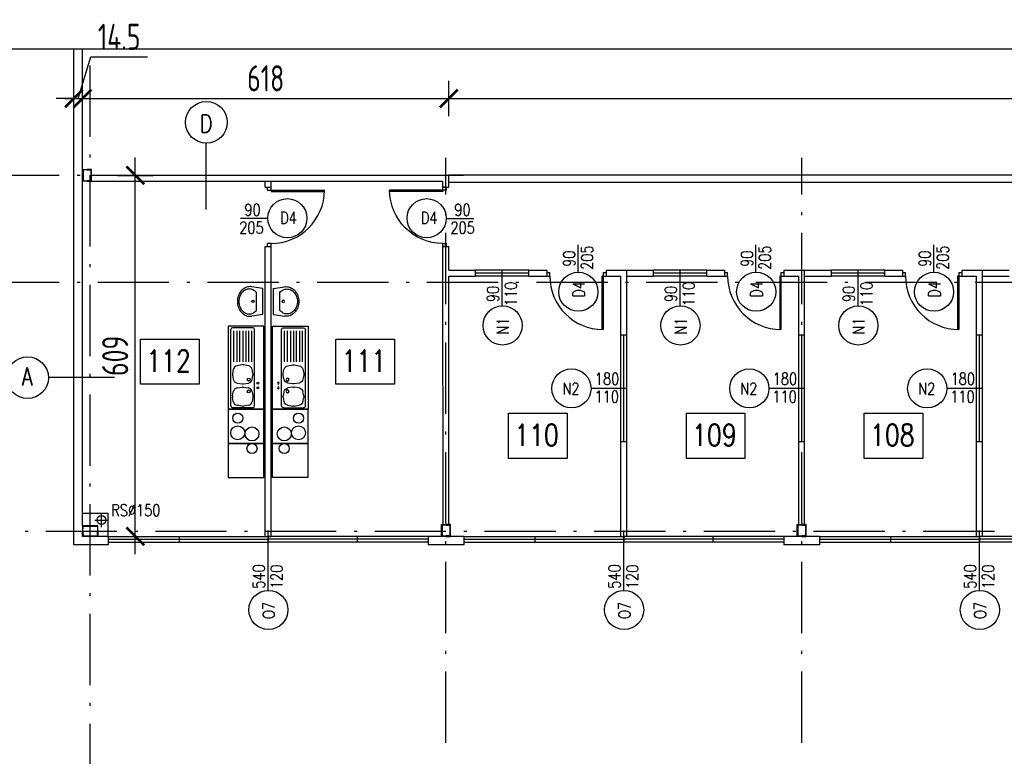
# Model space of a CAD drawing. Extents: x 153948 to 285449, y -89387 to -60195.
# Tile 3 of 101: x 248601 to 250262, y -88346 to -87103. Entities that reach past the tile are written whole.
import ezdxf
from ezdxf.enums import TextEntityAlignment as Align

# ---------------------------------------------------------------- set-up
doc = ezdxf.new("R2010")
doc.units = 0
doc.header["$LTSCALE"] = 100
doc.header["$MEASUREMENT"] = 0
doc.header["$PDMODE"] = 1
doc.linetypes.add('ACAD_ISO10W100', pattern=[18.5, 12, -3, 0.5, -3])
doc.layers.get('0').update_dxf_attribs({"linetype": 'CONTINUOUS'})
doc.layers.get('DEFPOINTS').update_dxf_attribs({"linetype": 'CONTINUOUS'})
for name, color, linetype in [('1', 2, 'CONTINUOUS'), ('A-ARM', 2, 'CONTINUOUS'), ('ALUMINIUM', 5, 'CONTINUOUS'), ('DRZWI', 5, 'CONTINUOUS'), ('K-STA', 2, 'CONTINUOUS'), ('OBRYS', 8, 'CONTINUOUS'), ('OKNA', 5, 'CONTINUOUS'), ('OPIS-POM', 2, 'CONTINUOUS'), ('OSIE', 8, 'ACAD_ISO10W100'), ('PANELE', 3, 'CONTINUOUS'), ('R-----OP', 2, 'CONTINUOUS'), ('R-BIB', 9, 'CONTINUOUS'), ('RYNNY', 2, 'CONTINUOUS'), ('SCIANY-GK', 11, 'CONTINUOUS'), ('WYMIARY', 1, 'CONTINUOUS')]:
    doc.layers.add(name, color=color, linetype=linetype)
doc.styles.add('DYBY-NORMALNY-0-8-N', font='ROMANS.SHX', dxfattribs={"width": 0.8})
doc.styles.add('STYLE2', font='isocp.shx', dxfattribs={"width": 0.8})
doc.dimstyles.new('KRESKI_100', dxfattribs={"dimscale": 20, "dimtxt": 2.2, "dimasz": 1.5, "dimexe": 1.5, "dimexo": 1.5, "dimgap": 0.6, "dimtad": 1, "dimdec": 1, "dimrnd": 0.5, "dimdsep": 46, "dimtxsty": 'STYLE2', "dimblk1": 'ARCHTICK', "dimblk2": 'ARCHTICK', "dimsah": 1, "dimcen": 2.5, "dimdle": 1.5, "dimclrd": 10, "dimclre": 10, "dimclrt": 15, "dimadec": 0, "dimazin": 0, "dimtfac": 1, "dimtdec": 1, "dimtmove": 1, "dimatfit": 3, "dimldrblk": 'ARCHTICK', "dimfxl": 1.5, "dimfxlon": 1, "dimtolj": 1, "dimtzin": 0, "dimarcsym": 0})

# ---------------------------------------------------------------- blocks, each defined once
blk = doc.blocks.new('SC200X2')
at = {"layer": '1'}
for points in [[(-10, 7.5), (-10, 0), (-9.7, 0, 0.391021), (-9.1, 0.6), (-8.7, 5.6, -0.391021), (-7.6, 6.6), (7.6, 6.6, -0.391021), (8.7, 5.6), (9.1, 0.6, 0.391021), (9.7, 0), (10, 0), (10, 7.5)], [(-10, -7.5), (-10, 0), (-9.7, 0, -0.391021), (-9.1, -0.6), (-8.7, -5.6, 0.391021), (-7.6, -6.6), (7.6, -6.6, 0.391021), (8.7, -5.6), (9.1, -0.6, -0.391021), (9.7, 0), (10, 0), (10, -7.5)]]:
    blk.add_lwpolyline(points, format="xyb", close=True, dxfattribs=at)
blk = doc.blocks.new('SC260X2')
at = {"layer": '1'}
for points in [[(-13, 9), (-13, 0), (-12.4, 0), (-12.1, 7, -0.401015), (-11.1, 7.9), (11.1, 7.9, -0.401015), (12.1, 7), (12.4, 0), (13, 0), (13, 9)], [(-13, -9), (-13, 0), (-12.4, 0), (-12.1, -7, 0.401015), (-11.1, -7.9), (11.1, -7.9, 0.401015), (12.1, -7), (12.4, 0), (13, 0), (13, -9)]]:
    blk.add_lwpolyline(points, format="xyb", close=True, dxfattribs=at)
blk = doc.blocks.new('D100')
at = {"layer": 'ALUMINIUM'}
for p, q in [((0, 0), (0, -6)), ((0, 0), (5, 0)), ((5, -6), (5, 0)), ((95, 0), (100, 0)), ((95, 0), (95, -6)), ((100, 0), (100, -6)), ((0, -6), (5, -6)), ((93, -6), (93, -95.9)), ((95, -6), (93, -6)), ((95, -6), (95, -96)), ((95, -6), (100, -6))]:
    blk.add_line(p, q, dxfattribs=at)
blk.add_arc((95, -6), 90, 180, 270, dxfattribs=at)
blk = doc.blocks.new('O150')
at = {"layer": 'OKNA', "ltscale": 0.1}
for p, q in [((0, 0), (150, 0)), ((0, 0), (0, -10)), ((150, 0), (150, -10)), ((0, -5), (150, -5)), ((0, -10), (150, -10))]:
    blk.add_line(p, q, dxfattribs=at)
blk = doc.blocks.new('O120')
at = {"layer": 'OKNA', "ltscale": 0.1}
for p, q in [((0, 10), (120, 10)), ((0, 10), (0, 0)), ((0, 5), (120, 5)), ((0, 0), (120, 0)), ((120, 10), (120, 0))]:
    blk.add_line(p, q, dxfattribs=at)
blk = doc.blocks.new('IREK-B07X0205')
at = {"layer": 'A-ARM'}
for p, q in [((140, 60), (0, 60)), ((0, 60), (0, 0)), ((2.5, 18.5), (2.5, 52.5)), ((5.5, 55.5), (134.5, 55.5)), ((13, 51.5), (19.8, 52.7)), ((22.7, 52.7), (29.5, 51.5)), ((57.3, 52.7), (50.5, 51.5)), ((67, 51.5), (60.2, 52.7)), ((80, 50.5), (132.5, 50.5)), ((137.5, 18.5), (137.5, 52.5)), ((140, 0), (140, 60)), ((5.2, 36.8), (6.6, 45)), ((6.6, 26), (5.2, 34.2)), ((35.9, 45), (37.3, 36.8)), ((37.3, 34.2), (35.9, 26)), ((44.1, 45), (42.7, 36.8)), ((42.7, 34.2), (44.1, 26)), ((74.8, 36.8), (73.4, 45)), ((73.4, 26), (74.8, 34.2)), ((132.5, 45.5), (80, 45.5)), ((80, 40.5), (132.5, 40.5)), ((132.5, 35.5), (80, 35.5)), ((19.8, 18.3), (13, 19.5)), ((29.5, 19.5), (22.7, 18.3)), ((43.8, 27.4), (43.8, 27.4)), ((50.5, 19.5), (57.3, 18.3)), ((60.2, 18.3), (67, 19.5)), ((132.5, 30.5), (80, 30.5)), ((80, 25.5), (132.5, 25.5)), ((80, 20.5), (132.5, 20.5)), ((0, 0), (140, 0)), ((5.5, 15.5), (134.5, 15.5))]:
    blk.add_line(p, q, dxfattribs=at)
for centre, radius in [((30, 25.5), 2.5), ((50, 25.5), 2.5), ((36, 10), 1.5), ((44, 10), 1.5)]:
    blk.add_circle(centre, radius, dxfattribs=at)
for centre, radius, start, end in [((5.5, 52.5), 3, 90, 180), ((14.5, 43.6), 8, 100.3048, 170.5377), ((21.2, 44.9), 8, 79.6952, 100.3048), ((28, 43.6), 8, 9.4623, 79.6952), ((52, 43.6), 8, 100.3048, 170.5377), ((58.7, 44.9), 8, 79.6952, 100.3048), ((65.5, 43.6), 8, 9.4623, 79.6952), ((134.5, 52.5), 3, 0, 90), ((13.1, 35.5), 8, 170.5377, 189.4623), ((29.4, 35.5), 8, 350.5377, 9.4623), ((50.6, 35.5), 8, 170.5377, 189.4623), ((66.9, 35.5), 8, 350.5377, 9.4623), ((5.5, 18.5), 3, 180, 270), ((14.5, 27.4), 8, 189.4623, 259.6952), ((21.2, 26.1), 8, 259.6952, 280.3048), ((28, 27.4), 8, 280.3048, 350.5377), ((51.7, 28.8), 8, 189.4601, 189.4623), ((52, 27.4), 8, 189.4623, 259.6952), ((58.7, 26.1), 8, 259.6952, 280.3048), ((65.5, 27.4), 8, 280.3048, 350.5377), ((134.5, 18.5), 3, 270, 0)]:
    blk.add_arc(centre, radius, start, end, dxfattribs=at)
blk = doc.blocks.new('IREK-B09X0204')
at = {"layer": 'A-ARM'}
for p, q in [((-22, 0), (-24.8, 18.8)), ((22, 0), (24.8, 18.8)), ((-22, 0), (22, 0)), ((-15.3, 11), (15.3, 11))]:
    blk.add_line(p, q, dxfattribs=at)
for points in [[(24.8, 18.8, 0.037015), (25, 21.5, 0.112687), (23.2, 29.6, 0.103282), (17.7, 36.7, 0.092276), (9.7, 41.3, 0.085761), (0, 43, 0.085761), (-9.7, 41.3, 0.092276), (-17.7, 36.7, 0.103282), (-23.2, 29.6, 0.112687), (-25, 21.5, 0.112687)], [(15.3, 11, 0.099658), (19.6, 16.7, 0.112687), (21, 23, 0.112687), (19.6, 29.3, 0.103282), (15.1, 35.2, 0.092276), (8.4, 39.1, 0.085761), (0, 40.5, 0.085761), (-8.4, 39.1, 0.092276), (-15.1, 35.2, 0.103282), (-19.6, 29.3, 0.112687), (-21, 23, 0.112687)], [(-25, 21.5, 0.037015), (-24.8, 18.8, 0.103282)], [(-21, 23, 0.112687), (-19.6, 16.7, 0.099658), (-15.3, 11, 0.092276)]]:
    blk.add_lwpolyline(points, format="xyb", dxfattribs=at)
blk.add_circle((0, 16.5), 2, dxfattribs=at)
blk = doc.blocks.new('_ARCHTICK')
at = {"color": 0, "linetype": 'ByBlock', "const_width": 0.15}
blk.add_lwpolyline([(-0.5, -0.5), (0.5, 0.5)], dxfattribs=at)
blk = doc.blocks.new('*D310')
at = {"layer": 'DEFPOINTS', "color": 0, "ltscale": 0.1, "transparency": 16777216}
for p in [(248692.9, -87989.2), (255560.4, -88489.2), (255560.4, -88935.2)]:
    blk.add_point(p, dxfattribs=at)
at = {"layer": 'WYMIARY', "color": 10, "lineweight": -2, "ltscale": 0.1, "transparency": 16777216}
for p, q in [((248692.9, -88905.2), (248692.9, -88965.2)), ((255560.4, -88905.2), (255560.4, -88965.2)), ((248662.9, -88935.2), (255590.4, -88935.2))]:
    blk.add_line(p, q, dxfattribs=at)
at = {"layer": 'WYMIARY', "color": 10, "lineweight": -2, "ltscale": 0.1, "transparency": 16777216, "xscale": 30, "yscale": 30, "zscale": 30, "rotation": 180}
blk.add_blockref('_ARCHTICK', (248692.9, -88935.2), dxfattribs=at)
at = {"layer": 'WYMIARY', "color": 10, "lineweight": -2, "ltscale": 0.1, "transparency": 16777216, "xscale": 30, "yscale": 30, "zscale": 30}
blk.add_blockref('_ARCHTICK', (255560.4, -88935.2), dxfattribs=at)
at = {"layer": 'WYMIARY', "color": 15, "ltscale": 0.1, "transparency": 16777216, "insert": (252126.7, -88901.2), "char_height": 44, "attachment_point": 5, "style": 'STYLE2'}
blk.add_mtext('\\A1;6867.5', dxfattribs=at)
blk = doc.blocks.new('*D311')
at = {"layer": 'DEFPOINTS', "color": 0, "ltscale": 0.1, "transparency": 16777216}
for p in [(248692.9, -87989.2), (248720.4, -88695.2), (248720.4, -88775.2)]:
    blk.add_point(p, dxfattribs=at)
at = {"layer": 'WYMIARY', "color": 10, "lineweight": -2, "ltscale": 0.1, "transparency": 16777216}
for p, q in [((248692.9, -88745.2), (248692.9, -88805.2)), ((248720.4, -88745.2), (248720.4, -88805.2)), ((248662.9, -88775.2), (248750.4, -88775.2))]:
    blk.add_line(p, q, dxfattribs=at)
at = {"layer": 'WYMIARY', "color": 10, "lineweight": -2, "ltscale": 0.1, "transparency": 16777216, "xscale": 30, "yscale": 30, "zscale": 30, "rotation": 180}
blk.add_blockref('_ARCHTICK', (248692.9, -88775.2), dxfattribs=at)
at = {"layer": 'WYMIARY', "color": 10, "lineweight": -2, "ltscale": 0.1, "transparency": 16777216, "xscale": 30, "yscale": 30, "zscale": 30}
blk.add_blockref('_ARCHTICK', (248720.4, -88775.2), dxfattribs=at)
at = {"layer": 'WYMIARY', "color": 15, "ltscale": 0.1, "transparency": 16777216, "insert": (248782.4, -88741.1), "char_height": 44, "attachment_point": 5, "style": 'STYLE2'}
blk.add_mtext('\\A1;27.5', dxfattribs=at)
blk = doc.blocks.new('*D317')
at = {"layer": 'DEFPOINTS', "color": 0, "ltscale": 0.1, "transparency": 16777216}
for p in [(248692.9, -87989.2), (248707.4, -88615.2), (248707.4, -88695.2)]:
    blk.add_point(p, dxfattribs=at)
at = {"layer": 'WYMIARY', "color": 10, "lineweight": -2, "ltscale": 0.1, "transparency": 16777216}
for p, q in [((248692.9, -88665.2), (248692.9, -88725.2)), ((248707.4, -88665.2), (248707.4, -88725.2)), ((248692.9, -88695.2), (248662.9, -88695.2)), ((248692.9, -88695.2), (248707.4, -88695.2)), ((248707.4, -88695.2), (248737.4, -88695.2))]:
    blk.add_line(p, q, dxfattribs=at)
at = {"layer": 'WYMIARY', "color": 10, "lineweight": -2, "ltscale": 0.1, "transparency": 16777216, "xscale": 30, "yscale": 30, "zscale": 30}
blk.add_blockref('_ARCHTICK', (248692.9, -88695.2), dxfattribs=at)
at = {"layer": 'WYMIARY', "color": 10, "lineweight": -2, "ltscale": 0.1, "transparency": 16777216, "xscale": 30, "yscale": 30, "zscale": 30, "rotation": 180}
blk.add_blockref('_ARCHTICK', (248707.4, -88695.2), dxfattribs=at)
at = {"layer": 'WYMIARY', "color": 15, "ltscale": 0.1, "transparency": 16777216, "insert": (248662.9, -88661.2), "char_height": 44, "attachment_point": 5, "style": 'STYLE2'}
blk.add_mtext('\\A1;14.5', dxfattribs=at)
blk = doc.blocks.new('*D351')
at = {"layer": 'DEFPOINTS', "color": 0, "ltscale": 0.1, "transparency": 16777216}
for p in [(247825, -87365.7), (248363.2, -87365.7), (248692.9, -87989.2)]:
    blk.add_point(p, dxfattribs=at)
at = {"layer": 'WYMIARY', "color": 10, "lineweight": -2, "ltscale": 0.1, "transparency": 16777216}
for p, q in [((247825, -88019.2), (247825, -87335.7)), ((247855, -87365.7), (247795, -87365.7)), ((247855, -87989.2), (247795, -87989.2))]:
    blk.add_line(p, q, dxfattribs=at)
at = {"layer": 'WYMIARY', "color": 10, "lineweight": -2, "ltscale": 0.1, "transparency": 16777216, "xscale": 30, "yscale": 30, "zscale": 30}
for p, rotation in [((247825, -87365.7), 90), ((247825, -87989.2), 270)]:
    blk.add_blockref('_ARCHTICK', p, dxfattribs=dict(at, rotation=rotation))
at = {"layer": 'WYMIARY', "color": 15, "ltscale": 0.1, "transparency": 16777216, "insert": (247791, -87677.4), "char_height": 44, "attachment_point": 5, "rotation": 90, "style": 'STYLE2'}
blk.add_mtext('\\A1;623.5', dxfattribs=at)
blk = doc.blocks.new('*D352')
at = {"layer": 'DEFPOINTS', "color": 0, "ltscale": 0.1, "transparency": 16777216}
for p in [(247905, -87965.7), (247985, -87965.7), (248692.9, -87989.2)]:
    blk.add_point(p, dxfattribs=at)
at = {"layer": 'WYMIARY', "color": 10, "lineweight": -2, "ltscale": 0.1, "transparency": 16777216}
for p, q in [((247905, -87965.7), (247905, -87935.7)), ((247935, -87965.7), (247875, -87965.7)), ((247905, -87989.2), (247905, -87965.7)), ((247935, -87989.2), (247875, -87989.2)), ((247905, -87989.2), (247905, -88019.2))]:
    blk.add_line(p, q, dxfattribs=at)
at = {"layer": 'WYMIARY', "color": 10, "lineweight": -2, "ltscale": 0.1, "transparency": 16777216, "xscale": 30, "yscale": 30, "zscale": 30}
for p, rotation in [((247905, -87965.7), 270), ((247905, -87989.2), 90)]:
    blk.add_blockref('_ARCHTICK', p, dxfattribs=dict(at, rotation=rotation))
at = {"layer": 'WYMIARY', "color": 15, "ltscale": 0.1, "transparency": 16777216, "insert": (247871, -88034.5), "char_height": 44, "attachment_point": 5, "rotation": 90, "style": 'STYLE2'}
blk.add_mtext('\\A1;23.5', dxfattribs=at)
blk = doc.blocks.new('*D354')
at = {"layer": 'DEFPOINTS', "color": 0, "ltscale": 0.1, "transparency": 16777216}
for p in [(247985, -87974.7), (248065, -87974.7), (248692.9, -87989.2)]:
    blk.add_point(p, dxfattribs=at)
at = {"layer": 'WYMIARY', "color": 10, "lineweight": -2, "ltscale": 0.1, "transparency": 16777216}
for p, q in [((247985, -87974.7), (247985, -87944.7)), ((248015, -87974.7), (247955, -87974.7)), ((247985, -87989.2), (247985, -87974.7)), ((248015, -87989.2), (247955, -87989.2)), ((247985, -87989.2), (247985, -88019.2))]:
    blk.add_line(p, q, dxfattribs=at)
at = {"layer": 'WYMIARY', "color": 10, "lineweight": -2, "ltscale": 0.1, "transparency": 16777216, "xscale": 30, "yscale": 30, "zscale": 30}
for p, rotation in [((247985, -87974.7), 270), ((247985, -87989.2), 90)]:
    blk.add_blockref('_ARCHTICK', p, dxfattribs=dict(at, rotation=rotation))
at = {"layer": 'WYMIARY', "color": 15, "ltscale": 0.1, "transparency": 16777216, "insert": (247951, -88033.4), "char_height": 44, "attachment_point": 5, "rotation": 90, "style": 'STYLE2'}
blk.add_mtext('\\A1;14.5', dxfattribs=at)
blk = doc.blocks.new('*D358')
at = {"layer": 'DEFPOINTS', "color": 0, "ltscale": 0.1, "transparency": 16777216}
for p in [(248707.4, -87236), (248692.9, -87336.5), (248707.4, -87336.5)]:
    blk.add_point(p, dxfattribs=at)
at = {"layer": 'WYMIARY', "color": 10, "lineweight": -2, "ltscale": 0.1, "transparency": 16777216}
for p, q in [((248700.2, -87236), (248721.2, -87166)), ((248721.2, -87166), (248817, -87166)), ((248692.9, -87266), (248692.9, -87206)), ((248707.4, -87266), (248707.4, -87206)), ((248692.9, -87236), (248662.9, -87236)), ((248692.9, -87236), (248707.4, -87236)), ((248692.9, -87236), (248707.4, -87236)), ((248707.4, -87236), (248737.4, -87236))]:
    blk.add_line(p, q, dxfattribs=at)
at = {"layer": 'WYMIARY', "color": 10, "lineweight": -2, "ltscale": 0.1, "transparency": 16777216, "xscale": 30, "yscale": 30, "zscale": 30}
blk.add_blockref('_ARCHTICK', (248692.9, -87236), dxfattribs=at)
at = {"layer": 'WYMIARY', "color": 10, "lineweight": -2, "ltscale": 0.1, "transparency": 16777216, "xscale": 30, "yscale": 30, "zscale": 30, "rotation": 180}
blk.add_blockref('_ARCHTICK', (248707.4, -87236), dxfattribs=at)
at = {"layer": 'WYMIARY', "color": 15, "ltscale": 0.1, "transparency": 16777216, "insert": (248769.1, -87132), "char_height": 44, "attachment_point": 5, "style": 'STYLE2'}
blk.add_mtext('\\A1;14.5', dxfattribs=at)
blk = doc.blocks.new('*D359')
at = {"layer": 'DEFPOINTS', "color": 0, "ltscale": 0.1, "transparency": 16777216}
for p in [(249325.3, -87236), (248707.4, -87336.5), (249325.3, -87365.7)]:
    blk.add_point(p, dxfattribs=at)
at = {"layer": 'WYMIARY', "color": 10, "lineweight": -2, "ltscale": 0.1, "transparency": 16777216}
for p, q in [((248707.4, -87266), (248707.4, -87206)), ((249325.3, -87266), (249325.3, -87206)), ((248677.4, -87236), (249355.3, -87236))]:
    blk.add_line(p, q, dxfattribs=at)
at = {"layer": 'WYMIARY', "color": 10, "lineweight": -2, "ltscale": 0.1, "transparency": 16777216, "xscale": 30, "yscale": 30, "zscale": 30, "rotation": 180}
blk.add_blockref('_ARCHTICK', (248707.4, -87236), dxfattribs=at)
at = {"layer": 'WYMIARY', "color": 10, "lineweight": -2, "ltscale": 0.1, "transparency": 16777216, "xscale": 30, "yscale": 30, "zscale": 30}
blk.add_blockref('_ARCHTICK', (249325.3, -87236), dxfattribs=at)
at = {"layer": 'WYMIARY', "color": 15, "ltscale": 0.1, "transparency": 16777216, "insert": (249016.3, -87202), "char_height": 44, "attachment_point": 5, "style": 'STYLE2'}
blk.add_mtext('\\A1;618', dxfattribs=at)
blk = doc.blocks.new('*D360')
at = {"layer": 'DEFPOINTS', "color": 0, "ltscale": 0.1, "transparency": 16777216}
for p in [(254147.4, -87236), (249325.3, -87365.7), (254147.4, -87365.7)]:
    blk.add_point(p, dxfattribs=at)
at = {"layer": 'WYMIARY', "color": 10, "lineweight": -2, "ltscale": 0.1, "transparency": 16777216}
for p, q in [((249325.3, -87266), (249325.3, -87206)), ((254147.4, -87266), (254147.4, -87206)), ((249295.3, -87236), (254177.4, -87236))]:
    blk.add_line(p, q, dxfattribs=at)
at = {"layer": 'WYMIARY', "color": 10, "lineweight": -2, "ltscale": 0.1, "transparency": 16777216, "xscale": 30, "yscale": 30, "zscale": 30, "rotation": 180}
blk.add_blockref('_ARCHTICK', (249325.3, -87236), dxfattribs=at)
at = {"layer": 'WYMIARY', "color": 10, "lineweight": -2, "ltscale": 0.1, "transparency": 16777216, "xscale": 30, "yscale": 30, "zscale": 30}
blk.add_blockref('_ARCHTICK', (254147.4, -87236), dxfattribs=at)
at = {"layer": 'WYMIARY', "color": 15, "ltscale": 0.1, "transparency": 16777216, "insert": (251736.3, -87202), "char_height": 44, "attachment_point": 5, "style": 'STYLE2'}
blk.add_mtext('\\A1;4822', dxfattribs=at)
blk = doc.blocks.new('*D363')
at = {"layer": 'DEFPOINTS', "color": 0, "ltscale": 0.1, "transparency": 16777216}
for p in [(248722.4, -87365.7), (248796.4, -87365.7), (248750.4, -87974.7)]:
    blk.add_point(p, dxfattribs=at)
at = {"layer": 'WYMIARY', "color": 10, "lineweight": -2, "ltscale": 0.1, "transparency": 16777216}
for p, q in [((248796.4, -88004.7), (248796.4, -87335.7)), ((248766.4, -87365.7), (248826.4, -87365.7)), ((248780.4, -87974.7), (248826.4, -87974.7))]:
    blk.add_line(p, q, dxfattribs=at)
at = {"layer": 'WYMIARY', "color": 10, "lineweight": -2, "ltscale": 0.1, "transparency": 16777216, "xscale": 30, "yscale": 30, "zscale": 30}
for p, rotation in [((248796.4, -87365.7), 90), ((248796.4, -87974.7), 270)]:
    blk.add_blockref('_ARCHTICK', p, dxfattribs=dict(at, rotation=rotation))
at = {"layer": 'WYMIARY', "color": 15, "ltscale": 0.1, "transparency": 16777216, "insert": (248762.4, -87670.2), "char_height": 44, "attachment_point": 5, "rotation": 90, "style": 'STYLE2'}
blk.add_mtext('\\A1;609', dxfattribs=at)

msp = doc.modelspace()

# ---------------------------------------------------------------- linework, layer by layer
at = {"layer": 'A-ARM'}
for points in [[(249013.16, -87760.23), (248953.18, -87760.23), (248953.18, -87817.91), (249013.16, -87817.91)], [(249027.65, -87760.23), (249087.63, -87760.23), (249087.63, -87817.91), (249027.65, -87817.91)], [(249013.18, -87817.91), (248953.19, -87817.91), (248953.19, -87875.6), (249013.18, -87875.6)], [(249027.63, -87817.91), (249087.61, -87817.91), (249087.61, -87875.6), (249027.63, -87875.6)]]:
    msp.add_lwpolyline(points, close=True, dxfattribs=at)
for centre, radius in [((248969.1, -87775.4), 8.49), ((249071.71, -87775.4), 8.49), ((248969.1, -87800), 11.77), ((249071.71, -87800), 11.77), ((248993.18, -87801.93), 11.77), ((249047.63, -87801.93), 11.77), ((248993.18, -87826.53), 8.49), ((249047.63, -87826.53), 8.49)]:
    msp.add_circle(centre, radius, dxfattribs=at)
at = {"layer": 'ALUMINIUM', "ltscale": 0.1}
for p, q in [((249370.4, -87535.68), (249370.4, -87525.66)), ((249460.4, -87525.68), (249370.4, -87525.68)), ((249460.4, -87530.68), (249370.4, -87530.68)), ((249460.4, -87535.68), (249370.4, -87535.68)), ((249460.4, -87535.68), (249460.4, -87525.68)), ((249670.4, -87535.68), (249670.4, -87525.66)), ((249760.4, -87525.68), (249670.4, -87525.68)), ((249760.4, -87530.68), (249670.4, -87530.68)), ((249760.4, -87535.68), (249670.4, -87535.68)), ((249760.4, -87535.68), (249760.4, -87525.68)), ((249970.4, -87535.68), (249970.4, -87525.66)), ((250060.4, -87525.68), (249970.4, -87525.68)), ((250060.4, -87530.68), (249970.4, -87530.68)), ((250060.4, -87535.68), (249970.4, -87535.68)), ((250060.4, -87535.68), (250060.4, -87525.68)), ((249615.37, -87724.65), (249615.37, -87634.65)), ((249615.37, -87634.65), (249625.39, -87634.65)), ((249620.37, -87724.65), (249620.37, -87634.65)), ((249625.37, -87724.65), (249625.37, -87634.65)), ((249915.37, -87724.65), (249915.37, -87634.65)), ((249915.37, -87634.65), (249925.39, -87634.65)), ((249920.37, -87724.65), (249920.37, -87634.65)), ((249925.37, -87724.65), (249925.37, -87634.65)), ((250215.37, -87634.65), (250225.39, -87634.65)), ((250215.37, -87724.65), (250215.37, -87634.65)), ((250220.37, -87724.65), (250220.37, -87634.65)), ((250225.37, -87724.65), (250225.37, -87634.65)), ((249615.37, -87724.65), (249625.37, -87724.65)), ((249615.37, -87814.65), (249615.37, -87724.65)), ((249615.37, -87724.65), (249625.39, -87724.65)), ((249620.37, -87814.65), (249620.37, -87724.65)), ((249625.37, -87814.65), (249625.37, -87724.65)), ((249915.37, -87724.65), (249925.39, -87724.65)), ((249915.37, -87814.65), (249915.37, -87724.65)), ((249915.37, -87724.65), (249925.37, -87724.65)), ((249920.37, -87814.65), (249920.37, -87724.65)), ((249925.37, -87814.65), (249925.37, -87724.65)), ((250215.37, -87724.65), (250225.37, -87724.65)), ((250215.37, -87814.65), (250215.37, -87724.65)), ((250215.37, -87724.65), (250225.39, -87724.65)), ((250220.37, -87814.65), (250220.37, -87724.65)), ((250225.37, -87814.65), (250225.37, -87724.65)), ((249615.37, -87814.65), (249625.37, -87814.65)), ((249915.37, -87814.65), (249925.37, -87814.65)), ((250215.37, -87814.65), (250225.37, -87814.65))]:
    msp.add_line(p, q, dxfattribs=at)
at = {"layer": 'K-STA'}
for p, q in [((254147.4, -87365.66), (249325.29, -87365.66)), ((254147.4, -87377.66), (249325.29, -87377.66))]:
    msp.add_line(p, q, dxfattribs=at)
at = {"layer": 'OBRYS', "ltscale": 0.5}
msp.add_lwpolyline([(247093.47, -87152.09), (255560.4, -87152.09), (255560.4, -89386.83), (247093.47, -89386.83)], close=True, dxfattribs=at)
at = {"layer": 'OPIS-POM'}
for points in [[(248805.23, -87641.9), (248903.9, -87641.9), (248903.9, -87718.21), (248805.23, -87718.21)], [(249134.69, -87641.9), (249233.36, -87641.9), (249233.36, -87718.21), (249134.69, -87718.21)], [(249426.03, -87767.03), (249524.7, -87767.03), (249524.7, -87843.35), (249426.03, -87843.35)], [(249726.03, -87767.03), (249824.7, -87767.03), (249824.7, -87843.35), (249726.03, -87843.35)], [(250026.03, -87767.03), (250124.7, -87767.03), (250124.7, -87843.35), (250026.03, -87843.35)]]:
    msp.add_lwpolyline(points, close=True, dxfattribs=at)
at = {"layer": 'OSIE', "ltscale": 0.1}
for p, q in [((248720.4, -88965.66), (248720.4, -87152.09)), ((249320.4, -88322.89), (249320.4, -87336.08)), ((249920.4, -88322.89), (249920.4, -87336.08)), ((248363.17, -87365.66), (249349.98, -87365.66)), ((248363.17, -87545.66), (255560.4, -87545.66)), ((248739.26, -87959), (248739.26, -87936.21)), ((248727.87, -87947.6), (248750.66, -87947.6)), ((247720.4, -87965.66), (255560.4, -87965.66))]:
    msp.add_line(p, q, dxfattribs=at)
at = {"layer": 'PANELE', "ltscale": 0.5}
for p, q in [((248692.9, -87989.16), (248692.9, -87152.09)), ((248707.4, -87956.66), (248707.4, -87152.09)), ((248750.4, -87974.66), (248733.4, -87974.66)), ((249350.4, -87974.66), (249290.4, -87974.66)), ((249950.4, -87974.66), (249890.4, -87974.66)), ((248750.4, -87989.16), (248692.9, -87989.16)), ((249350.4, -87989.16), (249290.4, -87989.16)), ((249950.4, -87989.16), (249890.4, -87989.16))]:
    msp.add_line(p, q, dxfattribs=at)
at = {"layer": 'PANELE', "ltscale": 0.1}
for p, q in [((248750.4, -87974.66), (248750.4, -87989.16)), ((249290.4, -87974.66), (249290.4, -87989.16)), ((249350.4, -87974.66), (249350.4, -87989.16)), ((249890.4, -87974.66), (249890.4, -87989.16)), ((249950.4, -87974.66), (249950.4, -87989.16))]:
    msp.add_line(p, q, dxfattribs=at)
at = {"layer": 'R-----OP'}
for p, q in [((248915.87, -87423.17), (248915.87, -87311.44)), ((248761.54, -87706.66), (248649.81, -87706.66))]:
    msp.add_line(p, q, dxfattribs=at)
for points in [[(249020.43, -87438.43), (248973.58, -87438.43)], [(249320.26, -87438.43), (249367.11, -87438.43)], [(249543.13, -87529.61), (249543.13, -87482.77)], [(249843.13, -87529.61), (249843.13, -87482.77)], [(250143.13, -87529.61), (250143.13, -87482.77)], [(249415.4, -87586.49), (249415.4, -87525.68)], [(249715.4, -87586.49), (249715.4, -87525.68)], [(250015.4, -87586.49), (250015.4, -87525.68)], [(249564.56, -87724.65), (249625.37, -87724.65)], [(249864.56, -87724.65), (249925.37, -87724.65)], [(250164.56, -87724.65), (250225.37, -87724.65)], [(249020.4, -88066.32), (249020.4, -87964.66)], [(249620.4, -88066.32), (249620.4, -87964.66)], [(250220.4, -88066.32), (250220.4, -87964.66)]]:
    msp.add_lwpolyline(points, dxfattribs=at)
for centre, radius in [((248916.26, -87276.26), 35.19), ((249052.87, -87437.95), 33), ((249287.82, -87437.95), 33), ((249543.61, -87562.05), 33), ((249843.61, -87562.05), 33), ((250143.61, -87562.05), 33), ((249415.88, -87618.98), 33), ((249715.88, -87618.98), 33), ((250015.88, -87618.98), 33), ((248614.63, -87707.05), 35.19), ((249532.07, -87725.13), 33), ((249832.07, -87725.13), 33), ((250132.07, -87725.13), 33), ((249020.88, -88098.81), 33), ((249620.88, -88098.81), 33), ((250220.88, -88098.81), 33)]:
    msp.add_circle(centre, radius, dxfattribs=at)
at = {"layer": 'RYNNY', "ltscale": 0.1}
msp.add_circle((248739.26, -87947.24), 7.5, dxfattribs=at)
at = {"layer": 'SCIANY-GK', "ltscale": 0.1}
for p, q in [((248722.4, -87365.66), (249325.29, -87365.66)), ((249325.29, -87385.66), (249325.29, -87365.66)), ((248722.4, -87375.66), (249315.33, -87375.66)), ((249015.34, -87385.66), (249015.33, -87375.66)), ((249015.34, -87385.66), (249025.29, -87385.66)), ((249025.29, -87385.66), (249025.29, -87375.66)), ((249315.34, -87385.66), (249315.33, -87375.66)), ((249315.34, -87385.66), (249325.29, -87385.66)), ((249015.43, -87974.66), (249015.35, -87485.66)), ((249015.35, -87485.66), (249025.31, -87485.66)), ((249025.38, -87974.66), (249025.31, -87485.66)), ((249315.42, -87954.66), (249315.35, -87485.66)), ((249315.35, -87485.66), (249325.31, -87485.66)), ((249325.31, -87525.66), (249325.31, -87485.66)), ((249325.31, -87525.66), (249370.4, -87525.66)), ((249325.31, -87535.66), (249370.4, -87535.66)), ((249325.38, -87954.66), (249325.31, -87535.66)), ((249370.4, -87535.68), (249370.4, -87525.68)), ((249460.4, -87525.66), (249490.4, -87525.66)), ((249460.4, -87535.68), (249460.4, -87525.68)), ((249460.4, -87535.66), (249490.4, -87535.66)), ((249490.4, -87525.66), (249490.4, -87535.66)), ((249590.4, -87525.66), (249590.4, -87535.66)), ((249590.4, -87525.66), (249625.31, -87525.66)), ((249590.4, -87535.66), (249615.36, -87535.66)), ((249615.37, -87634.65), (249615.36, -87535.66)), ((249625.33, -87634.65), (249625.31, -87525.66)), ((249625.31, -87525.66), (249670.4, -87525.66)), ((249625.31, -87535.66), (249670.4, -87535.66)), ((249625.38, -87974.66), (249625.31, -87535.66)), ((249670.4, -87535.68), (249670.4, -87525.68)), ((249760.4, -87525.66), (249790.4, -87525.66)), ((249760.4, -87535.68), (249760.4, -87525.68)), ((249760.4, -87535.66), (249790.4, -87535.66)), ((249790.4, -87525.66), (249790.4, -87535.66)), ((249890.4, -87525.66), (249925.31, -87525.66)), ((249890.4, -87525.66), (249890.4, -87535.66)), ((249890.4, -87535.66), (249915.36, -87535.66)), ((249915.37, -87634.65), (249915.36, -87535.66)), ((249925.33, -87634.65), (249925.31, -87525.66)), ((249925.31, -87525.66), (249970.4, -87525.66)), ((249925.31, -87535.66), (249970.4, -87535.66)), ((249970.4, -87535.68), (249970.4, -87525.68)), ((250060.4, -87525.66), (250090.4, -87525.66)), ((250060.4, -87535.68), (250060.4, -87525.68)), ((250060.4, -87535.66), (250090.4, -87535.66)), ((250090.4, -87525.66), (250090.4, -87535.66)), ((250190.4, -87525.66), (250190.4, -87535.66)), ((250190.4, -87525.66), (250225.31, -87525.66)), ((250190.4, -87535.66), (250215.36, -87535.66)), ((250215.37, -87634.65), (250215.36, -87535.66)), ((250225.33, -87634.65), (250225.31, -87525.66)), ((250225.31, -87525.66), (250270.4, -87525.66)), ((250225.31, -87535.66), (250270.4, -87535.66)), ((249615.37, -87634.65), (249625.37, -87634.65)), ((249915.37, -87634.65), (249925.37, -87634.65)), ((250215.37, -87634.65), (250225.37, -87634.65)), ((249615.37, -87724.65), (249625.37, -87724.65)), ((249615.37, -87724.65), (249625.37, -87724.65)), ((249915.37, -87724.65), (249925.37, -87724.65)), ((249915.37, -87724.65), (249925.37, -87724.65)), ((250215.37, -87724.65), (250225.37, -87724.65)), ((250215.37, -87724.65), (250225.37, -87724.65)), ((249615.37, -87814.65), (249625.37, -87814.65)), ((249615.42, -87974.66), (249615.4, -87814.65)), ((249625.38, -87974.66), (249625.36, -87814.65)), ((249915.37, -87814.65), (249925.37, -87814.65)), ((249915.42, -87954.66), (249915.4, -87814.65)), ((249925.38, -87954.66), (249925.36, -87814.65)), ((250215.37, -87814.65), (250225.37, -87814.65)), ((250215.42, -87974.66), (250215.4, -87814.65)), ((250225.38, -87974.66), (250225.36, -87814.65)), ((248707.4, -87935.66), (248750.4, -87935.66)), ((248750.4, -87974.66), (248750.4, -87935.66))]:
    msp.add_line(p, q, dxfattribs=at)
at = {"layer": 'SCIANY-GK'}
msp.add_line((249015.43, -87974.66), (249025.38, -87974.66), dxfattribs=at)

# ---------------------------------------------------------------- block references
at = {"layer": 'A-ARM', "rotation": 90}
msp.add_blockref('IREK-B09X0204', (249011.54, -87578.42), dxfattribs=at)
at = {"layer": 'A-ARM', "xscale": -1, "rotation": 270}
msp.add_blockref('IREK-B09X0204', (249029.27, -87578.42), dxfattribs=at)
at = {"layer": 'DRZWI', "ltscale": 0.12, "rotation": 90}
msp.add_blockref('D100', (249019.34, -87485.68), dxfattribs=at)
at = {"layer": 'DRZWI', "ltscale": 0.12, "xscale": -1, "rotation": 270}
msp.add_blockref('D100', (249321.29, -87485.68), dxfattribs=at)
at = {"layer": 'DRZWI', "ltscale": 0.12}
for p in [(249490.38, -87529.7), (249790.38, -87529.7), (250090.38, -87529.7)]:
    msp.add_blockref('D100', p, dxfattribs=at)
at = {"layer": 'K-STA', "ltscale": 0.5, "rotation": 270}
for p in [(248714.9, -87365.66), (249320.4, -87964.66), (249920.4, -87964.66)]:
    msp.add_blockref('SC200X2', p, dxfattribs=at)
at = {"layer": 'K-STA', "ltscale": 0.5}
msp.add_blockref('SC260X2', (248720.4, -87965.66), dxfattribs=at)
at = {"layer": 'OKNA', "ltscale": 0.1}
for p in [(248750.4, -87984.66), (249350.4, -87984.66), (249950.4, -87984.66)]:
    msp.add_blockref('O120', p, dxfattribs=at)
at = {"layer": 'OKNA'}
for p in [(248870.4, -87974.66), (249470.4, -87974.66), (250070.4, -87974.66)]:
    msp.add_blockref('O150', p, dxfattribs=at)
at = {"layer": 'OKNA', "xscale": -1}
for p in [(249170.4, -87974.66), (249770.4, -87974.66), (250370.4, -87974.66)]:
    msp.add_blockref('O150', p, dxfattribs=at)
at = {"layer": 'OKNA', "ltscale": 0.1, "xscale": -1}
for p in [(249290.4, -87984.66), (249890.4, -87984.66)]:
    msp.add_blockref('O120', p, dxfattribs=at)
at = {"layer": 'R-BIB', "rotation": 90}
msp.add_blockref('IREK-B07X0205', (249013.16, -87760.23), dxfattribs=at)
at = {"layer": 'R-BIB', "xscale": -1, "rotation": 270}
msp.add_blockref('IREK-B07X0205', (249027.65, -87760.23), dxfattribs=at)

# ---------------------------------------------------------------- texts
at = {"layer": 'OPIS-POM', "style": 'DYBY-NORMALNY-0-8-N', "width": 0.8}
for s, p in [('112', (248852.44, -87678.72)), ('111', (249181.9, -87678.72)), ('110', (249473.23, -87803.85)), ('109', (249773.23, -87803.85)), ('108', (250073.23, -87803.85))]:
    msp.add_text(s, height=36.562, dxfattribs=at).set_placement(p, align=Align.MIDDLE)
at = {"layer": 'R-----OP', "style": 'DYBY-NORMALNY-0-8-N', "width": 0.8}
for s, p in [('D', (248915.86, -87278.37)), ('A', (248614.23, -87704.94))]:
    msp.add_text(s, height=30, dxfattribs=at).set_placement(p, align=Align.MIDDLE)
at = {"layer": 'R-----OP', "color": 2, "style": 'DYBY-NORMALNY-0-8-N', "width": 0.8}
for s, p in [('90', (248980.33, -87433.85)), ('90', (249334.45, -87433.85)), ('205', (248971.66, -87463.96)), ('205', (249327.88, -87463.96)), ('180', (249571.51, -87718.93)), ('180', (249871.51, -87718.93)), ('180', (250171.51, -87718.93)), ('110', (249570.97, -87749.03)), ('110', (249870.97, -87749.03)), ('110', (250170.97, -87749.03))]:
    msp.add_text(s, height=20, dxfattribs=at).set_placement(p)
for s, p in [('D4', (249054.75, -87437.28)), ('D4', (249292.03, -87437.28)), ('N2', (249531.21, -87725.66)), ('N2', (249831.21, -87725.66)), ('N2', (250131.21, -87725.66))]:
    msp.add_text(s, height=20, dxfattribs=at).set_placement(p, align=Align.MIDDLE_CENTER)
for s, p in [('205', (249558.35, -87504.56)), ('205', (249858.35, -87504.56)), ('205', (250158.35, -87504.56)), ('90', (249528.13, -87506.39)), ('90', (249828.13, -87506.39)), ('90', (250128.13, -87506.39))]:
    msp.add_text(s, height=20, rotation=90, dxfattribs=at).set_placement(p, align=Align.MIDDLE)
for s, p in [('90', (249409.68, -87579.54)), ('110', (249439.78, -87586.37)), ('90', (249709.68, -87579.54)), ('110', (249739.78, -87586.37)), ('90', (250009.68, -87579.54)), ('110', (250039.78, -87586.37)), ('540', (249014.68, -88063.07)), ('120', (249044.78, -88063.61)), ('540', (249614.68, -88063.07)), ('120', (249644.78, -88063.61)), ('540', (250214.68, -88063.07)), ('120', (250244.78, -88063.61))]:
    msp.add_text(s, height=20, rotation=90, dxfattribs=at).set_placement(p)
for s, p in [('D4', (249544.28, -87557.84)), ('D4', (249844.28, -87557.84)), ('D4', (250144.28, -87557.84)), ('N1', (249416.41, -87619.84)), ('N1', (249716.41, -87619.84)), ('N1', (250016.41, -87619.84)), ('O7', (249021.41, -88099.67)), ('O7', (249621.41, -88099.67)), ('O7', (250221.41, -88099.67))]:
    msp.add_text(s, height=20, rotation=90, dxfattribs=at).set_placement(p, align=Align.MIDDLE_CENTER)
msp.add_text('RS%%c150', height=20, dxfattribs=at).set_placement((248797.24, -87930.7), align=Align.MIDDLE)

# ---------------------------------------------------------------- dimensions: what is measured, and where the dimension line sits
at = {"layer": 'WYMIARY', "ltscale": 0.1}
for base, p1, p2, picture, middle in [((248707.4, -87236), (248692.9, -87336.5), (248707.4, -87336.5), '*D358', (248733.15, -87132)), ((249325.29, -87236), (248707.4, -87336.5), (249325.29, -87365.66), '*D359', (249016.35, -87202)), ((254147.4, -87236), (249325.29, -87365.66), (254147.4, -87365.66), '*D360', (251736.35, -87201.99)), ((255560.4, -88935.15), (248692.9, -87989.16), (255560.4, -88489.16), '*D310', (252126.65, -88901.15))]:
    dim = msp.add_linear_dim(base=base, p1=p1, p2=p2, dimstyle='KRESKI_100', dxfattribs=at)
    dim.commit()
    dim.dimension.update_dxf_attribs({"geometry": picture, "text_midpoint": middle})
for base, p1, p2, picture, middle in [((247824.99, -87365.66), (248692.9, -87989.16), (248363.17, -87365.66), '*D351', (247790.98, -87677.41)), ((248796.44, -87365.66), (248750.4, -87974.66), (248722.4, -87365.66), '*D363', (248762.44, -87670.16))]:
    dim = msp.add_linear_dim(base=base, p1=p1, p2=p2, angle=90, dimstyle='KRESKI_100', dxfattribs=at)
    dim.commit()
    dim.dimension.update_dxf_attribs({"geometry": picture, "text_midpoint": middle})
for base, p2, picture, middle in [((247904.99, -87965.66), (247984.99, -87965.66), '*D352', (247904.99, -88034.47)), ((247984.99, -87974.66), (248064.99, -87974.66), '*D354', (247984.99, -88033.4))]:
    dim = msp.add_linear_dim(base=base, p1=(248692.9, -87989.16), p2=p2, angle=90, dimstyle='KRESKI_100', dxfattribs=at)
    dim.commit()
    dim.dimension.update_dxf_attribs({"geometry": picture, "text_midpoint": middle, "dimtype": 160})
for base, p2, picture, middle in [((248707.4, -88695.15), (248707.4, -88615.15), '*D317', (248662.9, -88695.15)), ((248720.4, -88775.15), (248720.4, -88695.15), '*D311', (248782.36, -88775.15))]:
    dim = msp.add_linear_dim(base=base, p1=(248692.9, -87989.16), p2=p2, dimstyle='KRESKI_100', dxfattribs=at)
    dim.commit()
    dim.dimension.update_dxf_attribs({"geometry": picture, "text_midpoint": middle, "dimtype": 160})

doc.saveas('drawing.dxf')
